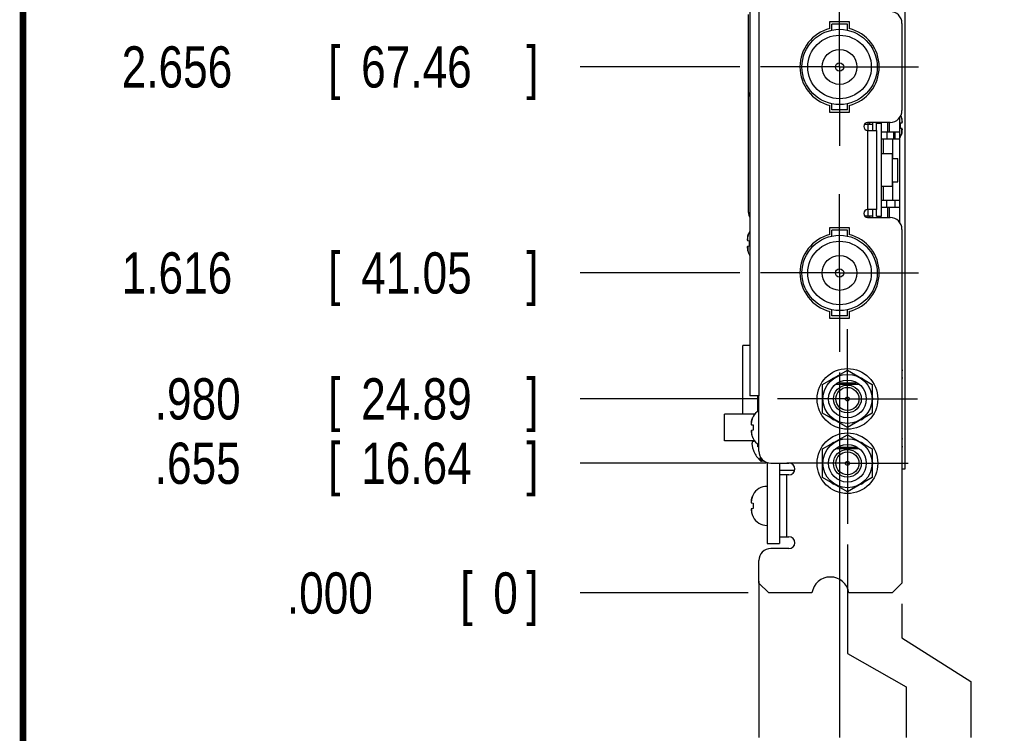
# Model space of a CAD drawing. Header units: inches. Extents: x 0.2 to 16.8, y 0.1 to 10.8.
# Tile 2 of 20: x 0.2 to 3.2, y 2.8 to 5. Entities that reach past the tile are written whole.
import ezdxf

# ---------------------------------------------------------------- set-up
doc = ezdxf.new("R2010")
doc.units = ezdxf.units.IN
doc.header["$LTSCALE"] = 0.935
doc.header["$MEASUREMENT"] = 0
doc.linetypes.add('CENTER', pattern=[0.6, 0.375, -0.075, 0.075, -0.075])
doc.layers.get('0').update_dxf_attribs({"linetype": 'CONTINUOUS'})
doc.layers.add('DEFAULT_1', color=7, linetype='CENTER')
doc.layers.add('DIMENSIONS', color=7, linetype='CONTINUOUS')
doc.styles.get("Standard").update_dxf_attribs({"font": 'txt', "width": 0.8})
doc.dimstyles.new('DIMSTYLE_2', dxfattribs={"dimtxt": 0.125, "dimasz": 0.18, "dimexe": 0.18, "dimexo": 0.0625, "dimgap": 0.09, "dimtad": 0, "dimtih": 1, "dimtoh": 1, "dimdec": 3, "dimlfac": 1.666667, "dimzin": 4, "dimdsep": 46, "dimtxsty": 'STANDARD', "dimblk": '_FILLED', "dimblk1": '_FILLED', "dimblk2": '_FILLED', "dimcen": 0.09, "dimadec": 0, "dimazin": 0, "dimtp": 0.001, "dimtm": 0.001, "dimtfac": 1, "dimtdec": 3, "dimtofl": 0, "dimtmove": 0, "dimatfit": 3, "dimldrblk": '_FILLED', "dimfxl": 1, "dimtolj": 1, "dimtzin": 4, "dimarcsym": 0})

# ---------------------------------------------------------------- blocks, each defined once
blk = doc.blocks.new('*D8')
at = {"layer": 'DIMENSIONS', "color": 2, "linetype": 'CONTINUOUS'}
blk.add_line((2.4998, 3.6393), (1.9363, 3.6393), dxfattribs=at)
at = {"layer": 'DIMENSIONS', "color": 2, "linetype": 'CONTINUOUS', "width": 0.8}
for s, p in [('.655', (0.6488, 3.5768)), ('[', (1.1738, 3.5768)), ('16.64', (1.2738, 3.5768)), (']', (1.7738, 3.5768))]:
    blk.add_text(s, height=0.125, dxfattribs=at).set_placement(p)
blk = doc.blocks.new('_FILLED')
at = {"color": 0, "linetype": 'BYBLOCK'}
blk.add_solid([(0, 0), (-1, 0.174), (-1, -0.174)], dxfattribs=at)
blk = doc.blocks.new('*D9')
at = {"layer": 'DIMENSIONS', "color": 2, "linetype": 'CONTINUOUS'}
blk.add_line((2.4717, 3.8343), (1.9363, 3.8343), dxfattribs=at)
at = {"layer": 'DIMENSIONS', "color": 2, "linetype": 'CONTINUOUS', "width": 0.8}
for s, p in [('[', (1.1738, 3.7718)), (']', (1.7738, 3.7718)), ('.980', (0.6488, 3.7718)), ('24.89', (1.2738, 3.7718))]:
    blk.add_text(s, height=0.125, dxfattribs=at).set_placement(p)
blk = doc.blocks.new('*D10')
at = {"layer": 'DIMENSIONS', "color": 2, "linetype": 'CONTINUOUS'}
blk.add_line((2.4205, 4.2159), (1.9363, 4.2159), dxfattribs=at)
at = {"layer": 'DIMENSIONS', "color": 2, "linetype": 'CONTINUOUS', "width": 0.8}
for s, p in [('1.616', (0.5488, 4.1534)), ('[', (1.1738, 4.1534)), ('41.05', (1.2738, 4.1534)), (']', (1.7738, 4.1534))]:
    blk.add_text(s, height=0.125, dxfattribs=at).set_placement(p)
blk = doc.blocks.new('*D11')
at = {"layer": 'DIMENSIONS', "color": 2, "linetype": 'CONTINUOUS'}
blk.add_line((2.4205, 4.8399), (1.9363, 4.8399), dxfattribs=at)
at = {"layer": 'DIMENSIONS', "color": 2, "linetype": 'CONTINUOUS', "width": 0.8}
for s, p in [('2.656', (0.5488, 4.7774)), ('[', (1.1738, 4.7774)), ('67.46', (1.2738, 4.7774)), (']', (1.7738, 4.7774))]:
    blk.add_text(s, height=0.125, dxfattribs=at).set_placement(p)
blk = doc.blocks.new('*D12')
at = {"layer": 'DIMENSIONS', "color": 2, "linetype": 'CONTINUOUS'}
blk.add_line((2.4205, 5.4639), (1.9363, 5.4639), dxfattribs=at)
at = {"layer": 'DIMENSIONS', "color": 2, "linetype": 'CONTINUOUS', "width": 0.8}
for s, p in [('3.696', (0.5488, 5.4014)), ('[', (1.1738, 5.4014)), ('93.88', (1.2738, 5.4014)), (']', (1.7738, 5.4014))]:
    blk.add_text(s, height=0.125, dxfattribs=at).set_placement(p)
blk = doc.blocks.new('*D13')
at = {"layer": 'DIMENSIONS', "color": 2, "linetype": 'CONTINUOUS'}
blk.add_line((2.4451, 3.2463), (1.9363, 3.2463), dxfattribs=at)
at = {"layer": 'DIMENSIONS', "color": 2, "linetype": 'CONTINUOUS', "width": 0.8}
for s, p in [('.000', (1.0488, 3.1838)), ('[', (1.5738, 3.1838)), ('0', (1.6738, 3.1838)), (']', (1.7738, 3.1838))]:
    blk.add_text(s, height=0.125, dxfattribs=at).set_placement(p)
blk = doc.blocks.new('*D14')
at = {"layer": 'DIMENSIONS', "color": 2, "linetype": 'CONTINUOUS'}
blk.add_line((2.722, 3.9144), (2.722, 2.8088), dxfattribs=at)
at = {"layer": 'DIMENSIONS', "color": 2, "linetype": 'CONTINUOUS', "width": 0.8}
for s, p in [(']', (2.7845, 2.6463)), ('10.34', (2.7845, 2.1463)), ('[', (2.7845, 2.0463)), ('.407', (2.7845, 1.5213)), ('3X ', (2.7845, 1.2213))]:
    blk.add_text(s, height=0.125, rotation=90, dxfattribs=at).set_placement(p)
blk = doc.blocks.new('*D15')
at = {"layer": 'DIMENSIONS', "color": 2, "linetype": 'CONTINUOUS'}
for p, q in [((2.7458, 3.3933), (2.7458, 3.063)), ((2.7458, 3.063), (2.9236, 2.9621)), ((2.9236, 2.9621), (2.9236, 2.8088))]:
    blk.add_line(p, q, dxfattribs=at)
at = {"layer": 'DIMENSIONS', "color": 2, "linetype": 'CONTINUOUS', "width": 0.8}
for s, p in [(']', (2.9861, 2.6463)), ('11.35', (2.9861, 2.1463)), ('[', (2.9861, 2.0463)), ('.447', (2.9861, 1.5213)), ('2X ', (2.9861, 1.2213))]:
    blk.add_text(s, height=0.125, rotation=90, dxfattribs=at).set_placement(p)
blk = doc.blocks.new('*D16')
at = {"layer": 'DIMENSIONS', "color": 2, "linetype": 'CONTINUOUS'}
for p, q in [((2.9108, 3.2138), (2.9108, 3.1103)), ((2.9108, 3.1103), (3.1192, 2.9779)), ((3.1192, 2.9779), (3.1192, 2.8088))]:
    blk.add_line(p, q, dxfattribs=at)
at = {"layer": 'DIMENSIONS', "color": 2, "linetype": 'CONTINUOUS', "width": 0.8}
for s, p in [(']', (3.1817, 2.6463)), ('18.34', (3.1817, 2.1463)), ('[', (3.1817, 2.0463)), ('.722', (3.1817, 1.5213))]:
    blk.add_text(s, height=0.125, rotation=90, dxfattribs=at).set_placement(p)
blk = doc.blocks.new('*D17')
at = {"layer": 'DIMENSIONS', "color": 2, "linetype": 'CONTINUOUS'}
blk.add_line((2.4776, 3.2822), (2.4776, 2.8088), dxfattribs=at)
at = {"layer": 'DIMENSIONS', "color": 2, "linetype": 'CONTINUOUS', "width": 0.8}
for s, p in [(']', (2.5401, 2.6463)), ('0', (2.5401, 2.5463)), ('[', (2.5401, 2.4463)), ('.000', (2.5401, 1.9213))]:
    blk.add_text(s, height=0.125, rotation=90, dxfattribs=at).set_placement(p)

msp = doc.modelspace()

# ---------------------------------------------------------------- linework, layer by layer
at = {"color": 7, "linetype": 'CONTINUOUS'}
for p, q in [((2.91925, 5.91626), (2.91925, 3.62126)), ((2.44585, 4.39886), (2.44585, 4.99879)), ((2.69831, 4.95137), (2.69831, 4.96978)), ((2.74571, 4.96978), (2.69831, 4.96978)), ((2.74571, 4.95137), (2.74571, 4.96978)), ((2.44585, 4.75286), (2.45065, 4.75286)), ((2.69831, 4.70994), (2.69831, 4.72835)), ((2.74571, 4.70994), (2.69831, 4.70994)), ((2.74571, 4.70994), (2.74571, 4.72835)), ((2.81309, 4.67186), (2.81309, 4.66646)), ((2.8339, 4.6696), (2.8489, 4.6696)), ((2.8339, 4.64786), (2.8339, 4.6696)), ((2.90661, 4.67012), (2.91175, 4.67078)), ((2.90661, 4.65377), (2.90661, 4.67012)), ((2.91175, 4.65312), (2.90661, 4.65377)), ((2.8651, 4.64248), (2.8651, 4.62157)), ((2.8849, 4.64247), (2.8849, 4.62157)), ((2.8891, 4.64247), (2.8891, 4.62157)), ((2.90661, 4.62857), (2.90661, 4.62959)), ((2.8489, 4.57747), (2.88114, 4.57747)), ((2.88114, 4.57747), (2.88114, 4.4785)), ((2.88114, 4.56269), (2.89823, 4.56269)), ((2.89823, 4.49183), (2.89823, 4.56269)), ((2.8489, 4.4785), (2.88114, 4.4785)), ((2.88114, 4.49183), (2.89823, 4.49183)), ((2.8651, 4.41448), (2.8651, 4.43557)), ((2.8891, 4.43547), (2.8891, 4.41447)), ((2.44585, 4.39886), (2.45065, 4.39886)), ((2.81309, 4.38806), (2.81309, 4.38386)), ((2.8339, 4.3876), (2.8339, 4.40786)), ((2.8339, 4.3876), (2.8489, 4.3876)), ((2.44814, 4.33863), (2.44814, 4.33762)), ((2.74571, 4.34578), (2.69831, 4.34578)), ((2.69831, 4.32737), (2.69831, 4.34578)), ((2.74571, 4.32737), (2.74571, 4.34578)), ((2.44299, 4.31409), (2.44814, 4.31344)), ((2.44814, 4.29708), (2.44299, 4.29643)), ((2.44814, 4.31344), (2.44814, 4.29708)), ((2.44814, 4.27291), (2.44814, 4.27189)), ((2.69831, 4.08594), (2.69831, 4.10435)), ((2.74571, 4.08594), (2.69831, 4.08594)), ((2.74571, 4.08594), (2.74571, 4.10435)), ((2.45065, 3.99626), (2.42965, 3.99626)), ((2.42965, 3.78836), (2.42965, 3.99626)), ((2.67085, 3.87756), (2.74585, 3.92086)), ((2.74585, 3.92086), (2.82085, 3.87756)), ((2.91093, 3.91799), (2.91175, 3.91809)), ((2.67085, 3.79096), (2.67085, 3.87756)), ((2.70441, 3.89694), (2.70343, 3.89792)), ((2.7101, 3.87866), (2.78159, 3.87866)), ((2.78827, 3.89792), (2.78728, 3.89694)), ((2.82085, 3.87756), (2.82085, 3.79096)), ((2.91175, 3.90043), (2.91093, 3.90054)), ((2.4745, 3.79709), (2.4745, 3.84386)), ((2.46525, 3.78836), (2.37385, 3.78836)), ((2.37385, 3.70736), (2.37385, 3.78836)), ((2.74585, 3.74766), (2.67085, 3.79096)), ((2.82085, 3.79096), (2.74585, 3.74766)), ((2.45499, 3.75609), (2.46014, 3.75544)), ((2.46014, 3.78063), (2.46014, 3.77962)), ((2.70343, 3.7706), (2.70441, 3.77158)), ((2.78728, 3.77158), (2.78827, 3.7706)), ((2.46014, 3.73908), (2.45499, 3.73843)), ((2.46014, 3.75544), (2.46014, 3.74726)), ((2.46014, 3.74726), (2.46014, 3.73908)), ((2.46435, 3.70736), (2.37385, 3.70736)), ((2.46269, 3.70556), (2.45867, 3.70556)), ((2.46014, 3.71491), (2.46014, 3.71389)), ((2.4745, 3.68932), (2.4745, 3.69743)), ((2.67085, 3.68256), (2.74585, 3.72586)), ((2.70441, 3.70194), (2.70343, 3.70292)), ((2.74585, 3.72586), (2.82085, 3.68256)), ((2.78827, 3.70292), (2.78728, 3.70194)), ((2.91093, 3.7101), (2.91175, 3.71021)), ((2.47765, 3.68932), (2.4745, 3.68932)), ((2.67085, 3.59596), (2.67085, 3.68256)), ((2.7101, 3.68366), (2.78159, 3.68366)), ((2.82085, 3.68256), (2.82085, 3.59596)), ((2.91175, 3.69255), (2.91093, 3.69265)), ((2.49479, 3.64556), (2.48605, 3.64556)), ((2.50285, 3.64157), (2.50285, 3.39626)), ((2.54005, 3.63986), (2.54005, 3.60386)), ((2.54005, 3.61796), (2.58599, 3.61796)), ((2.91925, 3.62126), (2.91085, 3.62126)), ((2.74585, 3.55266), (2.67085, 3.59596)), ((2.82085, 3.59596), (2.74585, 3.55266)), ((2.70343, 3.5756), (2.70441, 3.57658)), ((2.78728, 3.57658), (2.78827, 3.5756)), ((2.45499, 3.51909), (2.46014, 3.51844)), ((2.46014, 3.54363), (2.46014, 3.54262)), ((2.46014, 3.51844), (2.46014, 3.51026)), ((2.46014, 3.50208), (2.45499, 3.50143)), ((2.46014, 3.51026), (2.46014, 3.50208)), ((2.46014, 3.47791), (2.46014, 3.47689)), ((2.54005, 3.41666), (2.54005, 3.39626)), ((2.50285, 3.39626), (2.54005, 3.39626))]:
    msp.add_line(p, q, dxfattribs=at)
at = {"color": 3, "linetype": 'CONTINUOUS'}
for p, q in [((2.45065, 5.58866), (2.45065, 3.84386)), ((2.69261, 4.9562), (2.69261, 4.97786)), ((2.69261, 4.97786), (2.75141, 4.97786)), ((2.75141, 4.97786), (2.75141, 4.9562)), ((2.91085, 4.97186), (2.91085, 4.70786)), ((2.69261, 4.70186), (2.69261, 4.72352)), ((2.75141, 4.72352), (2.75141, 4.70186)), ((2.75141, 4.70186), (2.69261, 4.70186)), ((2.9041, 4.43556), (2.9041, 4.68695)), ((2.7973, 4.66646), (2.82209, 4.66646)), ((2.87485, 4.67186), (2.80705, 4.67186)), ((2.82209, 4.67186), (2.82209, 4.64786)), ((2.8489, 4.3876), (2.8489, 4.6696)), ((2.8669, 4.67186), (2.8669, 4.64248)), ((2.80705, 4.64786), (2.83405, 4.64786)), ((2.83405, 4.64786), (2.83405, 4.40786)), ((2.9041, 4.64247), (2.8489, 4.64248)), ((2.89795, 4.62156), (2.8489, 4.62157)), ((2.9041, 4.62156), (2.89795, 4.62156)), ((2.9041, 4.43556), (2.8489, 4.43557)), ((2.9041, 4.41447), (2.8489, 4.41448)), ((2.8669, 4.41448), (2.8669, 4.38386)), ((2.9041, 4.36877), (2.9041, 4.43547)), ((2.82209, 4.38806), (2.7981, 4.38806)), ((2.83405, 4.40786), (2.80705, 4.40786)), ((2.80705, 4.38386), (2.87485, 4.38386)), ((2.82209, 4.40786), (2.82209, 4.38386)), ((2.69261, 4.35386), (2.75141, 4.35386)), ((2.69261, 4.3322), (2.69261, 4.35386)), ((2.75141, 4.35386), (2.75141, 4.3322)), ((2.91085, 4.34786), (2.91085, 3.27626)), ((2.69261, 4.07786), (2.69261, 4.09952)), ((2.75141, 4.09952), (2.75141, 4.07786)), ((2.75141, 4.07786), (2.69261, 4.07786)), ((2.71954, 3.88286), (2.77215, 3.88286)), ((2.47765, 3.84386), (2.45065, 3.84386)), ((2.47765, 3.67586), (2.47765, 3.84386)), ((2.71954, 3.68786), (2.77215, 3.68786)), ((2.51365, 3.63986), (2.56855, 3.63986)), ((2.56855, 3.60386), (2.54005, 3.60386)), ((2.54005, 3.60386), (2.54005, 3.41666)), ((2.54005, 3.41666), (2.56855, 3.41666)), ((2.56855, 3.38066), (2.51365, 3.38066)), ((2.47765, 3.27626), (2.47765, 3.34466)), ((2.47765, 3.27626), (2.50765, 3.24626)), ((2.88085, 3.24626), (2.91085, 3.27626)), ((2.63854, 3.24626), (2.50765, 3.24626)), ((2.88085, 3.24626), (2.74995, 3.24626))]:
    msp.add_line(p, q, dxfattribs=at)
at = {"color": 9, "linetype": 'CONTINUOUS'}
for p, q in [((2.47765, 5.58866), (2.47765, 3.84386)), ((2.91093, 4.68206), (2.91093, 4.67067)), ((2.80709, 4.67186), (2.80709, 4.64786)), ((2.8459, 4.6696), (2.8459, 4.67186)), ((2.8729, 4.64247), (2.8729, 4.67186)), ((2.91093, 4.64183), (2.91093, 4.65322)), ((2.80705, 4.64786), (2.80705, 4.40786)), ((2.8549, 4.57747), (2.8549, 4.62157)), ((2.8831, 4.56269), (2.8831, 4.62157)), ((2.8549, 4.43557), (2.8549, 4.4785)), ((2.8831, 4.43557), (2.8831, 4.49183)), ((2.8729, 4.38386), (2.8729, 4.41447)), ((2.80709, 4.40786), (2.80709, 4.38386)), ((2.8459, 4.38386), (2.8459, 4.3876)), ((2.44382, 4.31399), (2.44382, 4.32538)), ((2.44382, 4.29654), (2.44382, 4.28514)), ((2.91093, 3.92938), (2.91093, 3.91799)), ((2.91093, 3.90054), (2.91093, 3.88914)), ((2.45582, 3.75599), (2.45582, 3.76738)), ((2.45582, 3.73854), (2.45582, 3.72714)), ((2.91093, 3.7215), (2.91093, 3.7101)), ((2.91093, 3.69265), (2.91093, 3.68126)), ((2.48186, 3.65992), (2.48186, 3.64726)), ((2.48605, 3.65318), (2.48605, 3.64556)), ((2.56105, 3.60386), (2.56105, 3.41666)), ((2.45582, 3.51899), (2.45582, 3.53038)), ((2.45582, 3.50154), (2.45582, 3.49014))]:
    msp.add_line(p, q, dxfattribs=at)
at = {"color": 7, "linetype": 'CONTINUOUS', "const_width": 0.02}
msp.add_lwpolyline([(0.25, 10.75859), (0.25, 0.25859)], dxfattribs=at)
at = {"color": 7, "linetype": 'CONTINUOUS'}
for centre, radius in [((2.72201, 4.83986), 0.114), ((2.72201, 4.83986), 0.09617), ((2.72201, 4.83986), 0.05271), ((2.72201, 4.83986), 0.0125), ((2.72201, 4.21586), 0.114), ((2.72201, 4.21586), 0.09617), ((2.72201, 4.21586), 0.05271), ((2.72201, 4.21586), 0.0125), ((2.74585, 3.83426), 0.0918), ((2.74585, 3.83426), 0.0744), ((2.74585, 3.83426), 0.057), ((2.74585, 3.83426), 0.042), ((2.74585, 3.83426), 0.0348), ((2.74585, 3.83426), 0.006), ((2.74585, 3.63926), 0.0918), ((2.74585, 3.63926), 0.0744), ((2.74585, 3.63926), 0.057), ((2.74585, 3.63926), 0.042), ((2.74585, 3.63926), 0.0348), ((2.74585, 3.63926), 0.006)]:
    msp.add_circle(centre, radius, dxfattribs=at)
at = {"color": 3, "linetype": 'CONTINUOUS'}
for centre, radius, start, end in [((2.87485, 4.97186), 0.036, 0, 90), ((2.72201, 4.83986), 0.12, 104.18183, 255.81817), ((2.72201, 4.83986), 0.12, 284.18183, 75.81817), ((2.87485, 4.70786), 0.036, 270, 360), ((2.80705, 4.65986), 0.012, 90, 270), ((2.80705, 4.39586), 0.012, 90, 270), ((2.87485, 4.34786), 0.036, 0, 90), ((2.72201, 4.21586), 0.12, 104.18183, 255.81817), ((2.72201, 4.21586), 0.12, 284.18183, 75.81817), ((2.71954, 3.86426), 0.0186, 90, 102.53176), ((2.77215, 3.86426), 0.0186, 77.46824, 90), ((2.51365, 3.67586), 0.036, 180, 270), ((2.71954, 3.66926), 0.0186, 90, 102.53176), ((2.77215, 3.66926), 0.0186, 77.46824, 90), ((2.56855, 3.62186), 0.018, 270, 90), ((2.56855, 3.39866), 0.018, 270, 90), ((2.51365, 3.34466), 0.036, 90, 180), ((2.69425, 3.23846), 0.05625, 7.9707, 172.0293)]:
    msp.add_arc(centre, radius, start, end, dxfattribs=at)
at = {"color": 7, "linetype": 'CONTINUOUS'}
for centre, radius, start, end in [((2.8639, 4.65124), 0.04835, 326.31932, 332.04504), ((2.46985, 4.39886), 0.024, 180, 216.72844), ((2.49085, 4.31597), 0.04835, 146.29551, 152.04504), ((2.49085, 4.29455), 0.04835, 207.95496, 213.70449), ((2.74585, 3.83426), 0.0765, 123.6764, 131.33075), ((2.74585, 3.83426), 0.0765, 48.66925, 56.3236), ((2.74585, 3.83426), 0.0765, 168.6764, 191.3236), ((2.74585, 3.83426), 0.0765, 348.6764, 11.3236), ((2.50285, 3.75797), 0.04835, 121.43848, 152.04504), ((2.74585, 3.83426), 0.0765, 228.66925, 236.3236), ((2.74585, 3.83426), 0.0765, 303.6764, 311.33075), ((2.50285, 3.73655), 0.04835, 207.95496, 238.56152), ((2.74585, 3.63926), 0.0765, 123.6764, 131.33075), ((2.74585, 3.63926), 0.0765, 48.66925, 56.3236), ((2.54416, 3.71126), 0.08913, 196.42263, 203.9292), ((2.54416, 3.71126), 0.08932, 204.2188, 225.77024), ((2.48605, 3.65156), 0.006, 225.77024, 270), ((2.74585, 3.63926), 0.0765, 168.6764, 191.3236), ((2.74585, 3.63926), 0.0765, 348.6764, 11.3236), ((2.74585, 3.63926), 0.0765, 228.66925, 236.3236), ((2.74585, 3.63926), 0.0765, 303.6764, 311.33075), ((2.50285, 3.52097), 0.04835, 90, 152.04504), ((2.50285, 3.49955), 0.04835, 207.95496, 270)]:
    msp.add_arc(centre, radius, start, end, dxfattribs=at)
for points, knots in [([(2.45063, 4.76302), (2.45038, 4.76274), (2.4497, 4.76197), (2.44868, 4.76068), (2.44766, 4.75912), (2.44686, 4.75756), (2.44628, 4.756), (2.44593, 4.75443), (2.44585, 4.75338), (2.44585, 4.75286)], [0, 0, 0, 0, 0.097177, 0.2686884, 0.429895, 0.5817226, 0.7258283, 0.8643846, 1, 1, 1, 1]), ([(2.91093, 4.68206), (2.91078, 4.68274), (2.91045, 4.68415), (2.90982, 4.68637), (2.909, 4.68883), (2.90811, 4.69108), (2.90747, 4.69251), (2.90722, 4.69304)], [0, 0, 0, 0, 0.1778885, 0.3749369, 0.5965769, 0.8464004, 1, 1, 1, 1]), ([(2.91175, 4.67777), (2.91168, 4.6782), (2.91152, 4.67912), (2.91125, 4.68055), (2.91104, 4.68154), (2.91093, 4.68206)], [0, 0, 0, 0, 0.3035712, 0.635184, 1, 1, 1, 1]), ([(2.91212, 4.67336), (2.9121, 4.67372), (2.91206, 4.67446), (2.91197, 4.67556), (2.91187, 4.67666), (2.9118, 4.6774), (2.91175, 4.67777)], [0, 0, 0, 0, 0.2489539, 0.4992153, 0.7499382, 1, 1, 1, 1]), ([(2.91175, 4.67078), (2.9118, 4.67099), (2.91187, 4.67142), (2.91197, 4.67207), (2.91206, 4.67271), (2.9121, 4.67314), (2.91212, 4.67336)], [0, 0, 0, 0, 0.2531991, 0.5047764, 0.7538924, 1, 1, 1, 1]), ([(2.91212, 4.65054), (2.9121, 4.65075), (2.91206, 4.65118), (2.91197, 4.65182), (2.91187, 4.65247), (2.9118, 4.6529), (2.91175, 4.65312)], [0, 0, 0, 0, 0.2471907, 0.4967832, 0.7480584, 1, 1, 1, 1]), ([(2.91175, 4.64613), (2.9118, 4.64649), (2.91187, 4.64723), (2.91197, 4.64834), (2.91206, 4.64944), (2.9121, 4.65017), (2.91212, 4.65054)], [0, 0, 0, 0, 0.2513148, 0.5023463, 0.7521355, 1, 1, 1, 1]), ([(2.90661, 4.62959), (2.90707, 4.63052), (2.90792, 4.63234), (2.90898, 4.63501), (2.90981, 4.63748), (2.91044, 4.63973), (2.91078, 4.64115), (2.91093, 4.64183)], [0, 0, 0, 0, 0.2392174, 0.4626317, 0.6625236, 0.840173, 1, 1, 1, 1]), ([(2.90852, 4.63385), (2.90833, 4.63339), (2.90814, 4.63292), (2.90794, 4.63246), (2.90794, 4.63244)], [0, 0, 0, 0, 0.9780004, 1, 1, 1, 1]), ([(2.90954, 4.6367), (2.90937, 4.63619), (2.9092, 4.63567), (2.90901, 4.63515), (2.90901, 4.63515)], [0, 0, 0, 0, 0.9815702, 1, 1, 1, 1]), ([(2.91093, 4.64183), (2.91104, 4.64235), (2.91125, 4.64334), (2.91152, 4.64478), (2.91168, 4.64569), (2.91175, 4.64613)], [0, 0, 0, 0, 0.3642599, 0.6962968, 1, 1, 1, 1]), ([(2.44382, 4.32538), (2.44371, 4.32486), (2.4435, 4.32387), (2.44323, 4.32243), (2.44307, 4.32152), (2.44299, 4.32108)], [0, 0, 0, 0, 0.3642603, 0.6962971, 1, 1, 1, 1]), ([(2.44814, 4.33762), (2.44767, 4.33669), (2.44682, 4.33487), (2.44576, 4.3322), (2.44494, 4.32973), (2.4443, 4.32748), (2.44397, 4.32606), (2.44382, 4.32538)], [0, 0, 0, 0, 0.2392174, 0.4626317, 0.6625236, 0.840173, 1, 1, 1, 1]), ([(2.44521, 4.33051), (2.44537, 4.33102), (2.44555, 4.33154), (2.44574, 4.33205), (2.44574, 4.33206)], [0, 0, 0, 0, 0.9815702, 1, 1, 1, 1]), ([(2.44623, 4.33336), (2.44641, 4.33382), (2.44661, 4.33429), (2.4468, 4.33475), (2.44681, 4.33476)], [0, 0, 0, 0, 0.9780004, 1, 1, 1, 1]), ([(2.44299, 4.32108), (2.44295, 4.32071), (2.44287, 4.31998), (2.44277, 4.31887), (2.44269, 4.31777), (2.44265, 4.31704), (2.44263, 4.31667)], [0, 0, 0, 0, 0.2511767, 0.5021932, 0.7520441, 1, 1, 1, 1]), ([(2.44263, 4.31667), (2.44265, 4.31646), (2.44269, 4.31603), (2.44277, 4.31538), (2.44287, 4.31474), (2.44295, 4.31431), (2.44299, 4.31409)], [0, 0, 0, 0, 0.2471039, 0.4966375, 0.7479264, 1, 1, 1, 1]), ([(2.44299, 4.29643), (2.44295, 4.29622), (2.44287, 4.29578), (2.44277, 4.29514), (2.44269, 4.29449), (2.44265, 4.29407), (2.44263, 4.29385)], [0, 0, 0, 0, 0.2532212, 0.5048005, 0.7539066, 1, 1, 1, 1]), ([(2.44263, 4.29385), (2.44265, 4.29349), (2.44269, 4.29275), (2.44277, 4.29165), (2.44287, 4.29054), (2.44295, 4.28981), (2.44299, 4.28944)], [0, 0, 0, 0, 0.2488658, 0.4990682, 0.7498056, 1, 1, 1, 1]), ([(2.44299, 4.28944), (2.44307, 4.289), (2.44323, 4.28809), (2.4435, 4.28666), (2.44371, 4.28566), (2.44382, 4.28514)], [0, 0, 0, 0, 0.3035712, 0.635184, 1, 1, 1, 1]), ([(2.44382, 4.28514), (2.44397, 4.28447), (2.4443, 4.28306), (2.44493, 4.28083), (2.44574, 4.27838), (2.4468, 4.27569), (2.44766, 4.27385), (2.44814, 4.27291)], [0, 0, 0, 0, 0.1587605, 0.3346207, 0.5324282, 0.7553887, 1, 1, 1, 1]), ([(2.91175, 3.92508), (2.91168, 3.92552), (2.91152, 3.92643), (2.91125, 3.92786), (2.91104, 3.92886), (2.91093, 3.92938)], [0, 0, 0, 0, 0.3035713, 0.6351841, 1, 1, 1, 1]), ([(2.91212, 3.92067), (2.9121, 3.92104), (2.91206, 3.92177), (2.91197, 3.92288), (2.91187, 3.92398), (2.9118, 3.92471), (2.91175, 3.92508)], [0, 0, 0, 0, 0.2488664, 0.4990692, 0.7498065, 1, 1, 1, 1]), ([(2.91175, 3.91809), (2.9118, 3.91831), (2.91187, 3.91874), (2.91197, 3.91939), (2.91206, 3.92003), (2.9121, 3.92046), (2.91212, 3.92067)], [0, 0, 0, 0, 0.2530615, 0.5046245, 0.7538021, 1, 1, 1, 1]), ([(2.91093, 3.88914), (2.91104, 3.88966), (2.91125, 3.89066), (2.91152, 3.89209), (2.91168, 3.893), (2.91175, 3.89344)], [0, 0, 0, 0, 0.3642599, 0.6962969, 1, 1, 1, 1]), ([(2.91212, 3.89785), (2.9121, 3.89807), (2.91206, 3.8985), (2.91197, 3.89914), (2.91187, 3.89979), (2.9118, 3.90022), (2.91175, 3.90043)], [0, 0, 0, 0, 0.2471909, 0.4967835, 0.7480587, 1, 1, 1, 1]), ([(2.91175, 3.89344), (2.9118, 3.89381), (2.91187, 3.89455), (2.91197, 3.89565), (2.91206, 3.89675), (2.9121, 3.89749), (2.91212, 3.89785)], [0, 0, 0, 0, 0.2513138, 0.5023451, 0.7521349, 1, 1, 1, 1]), ([(2.45499, 3.76308), (2.45495, 3.76271), (2.45487, 3.76198), (2.45477, 3.76087), (2.45469, 3.75977), (2.45465, 3.75904), (2.45463, 3.75867)], [0, 0, 0, 0, 0.2511767, 0.5021932, 0.7520441, 1, 1, 1, 1]), ([(2.45463, 3.75867), (2.45465, 3.75846), (2.45469, 3.75803), (2.45477, 3.75738), (2.45487, 3.75674), (2.45495, 3.75631), (2.45499, 3.75609)], [0, 0, 0, 0, 0.2471039, 0.4966375, 0.7479264, 1, 1, 1, 1]), ([(2.45582, 3.76738), (2.45571, 3.76686), (2.4555, 3.76587), (2.45523, 3.76443), (2.45507, 3.76352), (2.45499, 3.76308)], [0, 0, 0, 0, 0.3642603, 0.6962971, 1, 1, 1, 1]), ([(2.46014, 3.77962), (2.45967, 3.77869), (2.45882, 3.77687), (2.45776, 3.7742), (2.45694, 3.77173), (2.4563, 3.76948), (2.45597, 3.76806), (2.45582, 3.76738)], [0, 0, 0, 0, 0.2392174, 0.4626317, 0.6625236, 0.840173, 1, 1, 1, 1]), ([(2.45721, 3.77251), (2.45737, 3.77302), (2.45755, 3.77354), (2.45774, 3.77405), (2.45774, 3.77406)], [0, 0, 0, 0, 0.9815702, 1, 1, 1, 1]), ([(2.45823, 3.77536), (2.45841, 3.77582), (2.45861, 3.77629), (2.4588, 3.77675), (2.45881, 3.77676)], [0, 0, 0, 0, 0.9780004, 1, 1, 1, 1]), ([(2.45499, 3.73843), (2.45495, 3.73822), (2.45487, 3.73778), (2.45477, 3.73714), (2.45469, 3.73649), (2.45465, 3.73607), (2.45463, 3.73585)], [0, 0, 0, 0, 0.2532212, 0.5048005, 0.7539066, 1, 1, 1, 1]), ([(2.45463, 3.73585), (2.45465, 3.73549), (2.45469, 3.73475), (2.45477, 3.73365), (2.45487, 3.73254), (2.45495, 3.73181), (2.45499, 3.73144)], [0, 0, 0, 0, 0.2488658, 0.4990682, 0.7498056, 1, 1, 1, 1]), ([(2.45499, 3.73144), (2.45507, 3.731), (2.45523, 3.73009), (2.4555, 3.72866), (2.45571, 3.72766), (2.45582, 3.72714)], [0, 0, 0, 0, 0.3035712, 0.635184, 1, 1, 1, 1]), ([(2.45582, 3.72714), (2.45597, 3.72647), (2.4563, 3.72506), (2.45693, 3.72283), (2.45774, 3.72038), (2.4588, 3.71769), (2.45966, 3.71585), (2.46014, 3.71491)], [0, 0, 0, 0, 0.1587605, 0.3346207, 0.5324282, 0.7553887, 1, 1, 1, 1]), ([(2.45867, 3.70556), (2.45844, 3.70506), (2.45805, 3.70409), (2.45756, 3.70264), (2.45718, 3.70122), (2.45689, 3.69982), (2.45676, 3.69889), (2.45671, 3.69842)], [0, 0, 0, 0, 0.2200189, 0.4241783, 0.6193368, 0.8109958, 1, 1, 1, 1]), ([(2.45671, 3.69842), (2.45678, 3.69736), (2.45696, 3.69527), (2.45738, 3.69217), (2.45794, 3.68911), (2.4584, 3.68708), (2.45867, 3.68606)], [0, 0, 0, 0, 0.2554684, 0.5026896, 0.7476175, 1, 1, 1, 1]), ([(2.46285, 3.70558), (2.46282, 3.70557), (2.46277, 3.70557), (2.46272, 3.70556), (2.46269, 3.70556)], [0, 0, 0, 0, 0.5016385, 1, 1, 1, 1]), ([(2.91175, 3.7172), (2.91168, 3.71763), (2.91152, 3.71855), (2.91125, 3.71998), (2.91104, 3.72098), (2.91093, 3.7215)], [0, 0, 0, 0, 0.3035713, 0.6351841, 1, 1, 1, 1]), ([(2.91212, 3.71279), (2.9121, 3.71315), (2.91206, 3.71389), (2.91197, 3.71499), (2.91187, 3.7161), (2.9118, 3.71683), (2.91175, 3.7172)], [0, 0, 0, 0, 0.2488664, 0.4990692, 0.7498065, 1, 1, 1, 1]), ([(2.91175, 3.71021), (2.9118, 3.71042), (2.91187, 3.71085), (2.91197, 3.7115), (2.91206, 3.71215), (2.9121, 3.71257), (2.91212, 3.71279)], [0, 0, 0, 0, 0.2530615, 0.5046245, 0.7538021, 1, 1, 1, 1]), ([(2.46269, 3.67511), (2.46272, 3.67505), (2.46277, 3.67493), (2.46282, 3.67481), (2.46285, 3.67475)], [0, 0, 0, 0, 0.4996002, 1, 1, 1, 1]), ([(2.91093, 3.68126), (2.91104, 3.68178), (2.91125, 3.68277), (2.91152, 3.68421), (2.91168, 3.68512), (2.91175, 3.68556)], [0, 0, 0, 0, 0.3642599, 0.6962969, 1, 1, 1, 1]), ([(2.91212, 3.68997), (2.9121, 3.69018), (2.91206, 3.69061), (2.91197, 3.69126), (2.91187, 3.6919), (2.9118, 3.69233), (2.91175, 3.69255)], [0, 0, 0, 0, 0.2471909, 0.4967835, 0.7480587, 1, 1, 1, 1]), ([(2.91175, 3.68556), (2.9118, 3.68593), (2.91187, 3.68666), (2.91197, 3.68777), (2.91206, 3.68887), (2.9121, 3.6896), (2.91212, 3.68997)], [0, 0, 0, 0, 0.2513138, 0.5023451, 0.7521349, 1, 1, 1, 1]), ([(2.45499, 3.52608), (2.45495, 3.52571), (2.45487, 3.52498), (2.45477, 3.52387), (2.45469, 3.52277), (2.45465, 3.52204), (2.45463, 3.52167)], [0, 0, 0, 0, 0.2511767, 0.5021932, 0.7520441, 1, 1, 1, 1]), ([(2.45463, 3.52167), (2.45465, 3.52146), (2.45469, 3.52103), (2.45477, 3.52038), (2.45487, 3.51974), (2.45495, 3.51931), (2.45499, 3.51909)], [0, 0, 0, 0, 0.2471039, 0.4966375, 0.7479264, 1, 1, 1, 1]), ([(2.45582, 3.53038), (2.45571, 3.52986), (2.4555, 3.52887), (2.45523, 3.52743), (2.45507, 3.52652), (2.45499, 3.52608)], [0, 0, 0, 0, 0.3642603, 0.6962971, 1, 1, 1, 1]), ([(2.46014, 3.54262), (2.45967, 3.54169), (2.45882, 3.53987), (2.45776, 3.5372), (2.45694, 3.53473), (2.4563, 3.53248), (2.45597, 3.53106), (2.45582, 3.53038)], [0, 0, 0, 0, 0.2392174, 0.4626317, 0.6625236, 0.840173, 1, 1, 1, 1]), ([(2.45721, 3.53551), (2.45737, 3.53602), (2.45755, 3.53654), (2.45774, 3.53705), (2.45774, 3.53706)], [0, 0, 0, 0, 0.9815702, 1, 1, 1, 1]), ([(2.45823, 3.53836), (2.45841, 3.53882), (2.45861, 3.53929), (2.4588, 3.53975), (2.45881, 3.53976)], [0, 0, 0, 0, 0.9780004, 1, 1, 1, 1]), ([(2.45499, 3.50143), (2.45495, 3.50122), (2.45487, 3.50078), (2.45477, 3.50014), (2.45469, 3.49949), (2.45465, 3.49907), (2.45463, 3.49885)], [0, 0, 0, 0, 0.2532212, 0.5048005, 0.7539066, 1, 1, 1, 1]), ([(2.45463, 3.49885), (2.45465, 3.49849), (2.45469, 3.49775), (2.45477, 3.49665), (2.45487, 3.49554), (2.45495, 3.49481), (2.45499, 3.49444)], [0, 0, 0, 0, 0.2488658, 0.4990682, 0.7498056, 1, 1, 1, 1]), ([(2.45499, 3.49444), (2.45507, 3.494), (2.45523, 3.49309), (2.4555, 3.49166), (2.45571, 3.49066), (2.45582, 3.49014)], [0, 0, 0, 0, 0.3035712, 0.635184, 1, 1, 1, 1]), ([(2.45582, 3.49014), (2.45597, 3.48947), (2.4563, 3.48806), (2.45693, 3.48583), (2.45774, 3.48338), (2.4588, 3.48069), (2.45966, 3.47885), (2.46014, 3.47791)], [0, 0, 0, 0, 0.1587605, 0.3346207, 0.5324282, 0.7553887, 1, 1, 1, 1])]:
    msp.add_open_spline(points, degree=3, knots=knots, dxfattribs=at)
for points in [[(2.91045, 4.68408), (2.91062, 4.68341), (2.91078, 4.68274), (2.91093, 4.68206)], [(2.91029, 4.63921), (2.91014, 4.63867), (2.90999, 4.63813), (2.90983, 4.6376)], [(2.91093, 4.64183), (2.91078, 4.64115), (2.91062, 4.64048), (2.91045, 4.63981)], [(2.44382, 4.32538), (2.44397, 4.32605), (2.44413, 4.32673), (2.4443, 4.3274)], [(2.44446, 4.328), (2.4446, 4.32854), (2.44476, 4.32907), (2.44492, 4.32961)], [(2.4443, 4.28313), (2.44413, 4.2838), (2.44397, 4.28447), (2.44382, 4.28514)], [(2.45582, 3.76738), (2.45597, 3.76805), (2.45613, 3.76873), (2.4563, 3.7694)], [(2.45646, 3.77), (2.4566, 3.77054), (2.45676, 3.77107), (2.45692, 3.77161)], [(2.4563, 3.72513), (2.45613, 3.7258), (2.45597, 3.72647), (2.45582, 3.72714)], [(2.46276, 3.70736), (2.46279, 3.70677), (2.46282, 3.70617), (2.46285, 3.70558)], [(2.46285, 3.67475), (2.4628, 3.67472), (2.46271, 3.67467), (2.46271, 3.67467)], [(2.45582, 3.53038), (2.45597, 3.53105), (2.45613, 3.53173), (2.4563, 3.5324)], [(2.45646, 3.533), (2.4566, 3.53354), (2.45676, 3.53407), (2.45692, 3.53461)], [(2.4563, 3.48813), (2.45613, 3.4888), (2.45597, 3.48947), (2.45582, 3.49014)]]:
    msp.add_open_spline(points, degree=3, dxfattribs=at)
at = {"layer": 'DEFAULT_1', "color": 7, "linetype": 'CENTER'}
for p, q in [((2.72201, 4.83986), (2.72201, 5.07886)), ((2.72201, 4.83986), (2.48301, 4.83986)), ((2.72201, 4.83986), (2.72201, 4.60086)), ((2.72201, 4.83986), (2.96101, 4.83986)), ((2.72201, 4.21586), (2.72201, 4.45486)), ((2.72201, 4.21586), (2.48301, 4.21586)), ((2.72201, 4.21586), (2.96101, 4.21586)), ((2.72201, 4.21586), (2.72201, 3.97686)), ((2.74585, 3.83426), (2.74585, 4.04586)), ((2.74585, 3.83426), (2.53424, 3.83426)), ((2.74585, 3.83426), (2.95745, 3.83426)), ((2.74585, 3.83426), (2.74585, 3.62266)), ((2.74585, 3.63926), (2.56235, 3.63926)), ((2.74585, 3.63926), (2.92935, 3.63926)), ((2.74585, 3.62266), (2.74585, 3.45576))]:
    msp.add_line(p, q, dxfattribs=at)

# ---------------------------------------------------------------- dimensions: what is measured, and where the dimension line sits
at = {"layer": 'DIMENSIONS', "color": 2, "linetype": 'CONTINUOUS'}
for feature_location, offset, dtype, origin, picture, middle in [((2.42051, 5.46386), (-0.48417, 0), 0, (2.50765, 3.24626), '*D12', (1.21135, 5.46386)), ((2.42051, 4.83986), (-0.48417, 0), 0, (2.50765, 3.24626), '*D11', (1.21135, 4.83986)), ((2.42051, 4.21586), (-0.48417, 0), 0, (2.50765, 3.24626), '*D10', (1.21135, 4.21586)), ((2.47174, 3.83426), (-0.5354, 0), 0, (2.50765, 3.24626), '*D9', (1.26135, 3.83426)), ((2.49985, 3.63926), (-0.5635, 0), 0, (2.50765, 3.24626), '*D8', (1.26135, 3.63926)), ((2.4776468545, 3.2821615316), (0, -0.4734), 1, (2.4776468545, 3.3446615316), '*D17', (2.4776468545, 2.3337615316)), ((2.91085, 3.21376), (0.20834, -0.405), 0, (2.47765, 3.34466), '*D16', (3.11919, 2.13376)), ((2.4451468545, 3.2462615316), (-0.5088, 0), 0, (2.5076468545, 3.2462615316), '*D13', (1.4613468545, 3.2462615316))]:
    dim = msp.add_ordinate_dim(feature_location=feature_location, offset=offset, dtype=dtype, origin=origin, dimstyle='DIMSTYLE_2', dxfattribs=at)
    dim.commit()
    dim.dimension.update_dxf_attribs({"geometry": picture, "text_midpoint": middle})
for feature_location, offset, dtype, origin, text, picture, middle in [((2.72201, 3.91436), (0, -1.1056), 1, (2.47765, 3.34466), '3X <>', '*D14', (2.72201, 1.98376)), ((2.74585, 3.39326), (0.17779, -0.5845), 0, (2.47765, 3.27626), '2X <>', '*D15', (2.92364, 1.98376))]:
    dim = msp.add_ordinate_dim(feature_location=feature_location, offset=offset, dtype=dtype, origin=origin, text=text, dimstyle='DIMSTYLE_2', dxfattribs=at)
    dim.commit()
    dim.dimension.update_dxf_attribs({"geometry": picture, "text_midpoint": middle})

doc.saveas('drawing.dxf')
